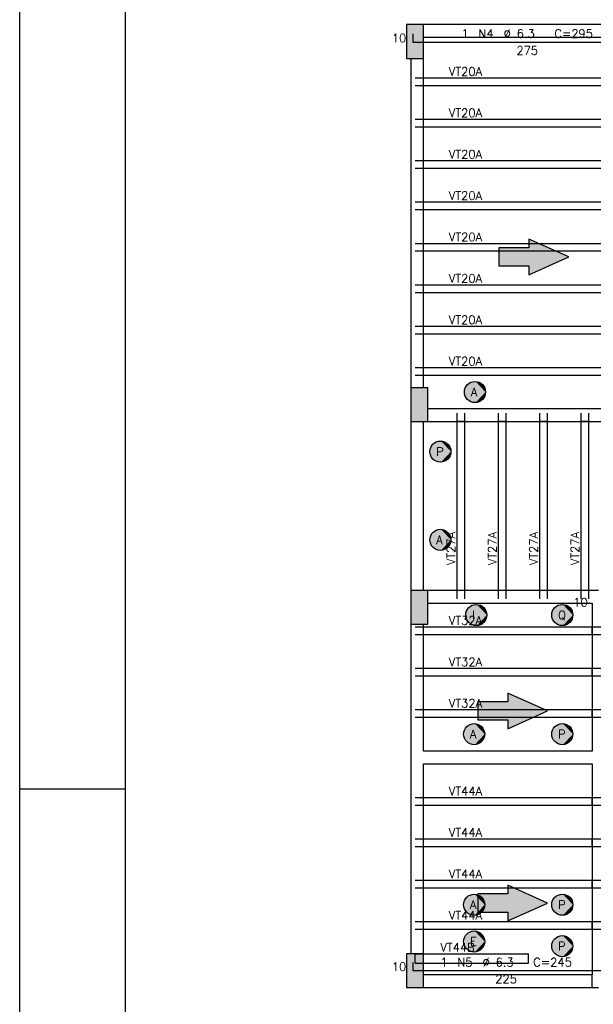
# Model space of a CAD drawing. Extents: x 0 to 119, y 0 to 84.
# Tile 2 of 21: x 0 to 14, y 25 to 48. Entities that reach past the tile are written whole.
import ezdxf

# ---------------------------------------------------------------- set-up
doc = ezdxf.new("R2010")
doc.units = 0
doc.header["$MEASUREMENT"] = 0
for name, color, linetype in [('1', 1, 'CONTINUOUS'), ('2', 2, 'CONTINUOUS'), ('6', 6, 'CONTINUOUS'), ('8', 8, 'CONTINUOUS'), ('9', 9, 'CONTINUOUS')]:
    doc.layers.add(name, color=color, linetype=linetype)
doc.styles.get("Standard").update_dxf_attribs({"font": 'ROMANS.SHX'})

msp = doc.modelspace()

# ---------------------------------------------------------------- linework, layer by layer
at = {"layer": '1', "linetype": 'Continuous'}
for p, q in [((0, 0), (0, 84.099998)), ((9.37187, 47.39299), (9.37187, 47.39299)), ((9.37187, 46.53299), (9.57187, 46.53299)), ((9.57187, 46.53299), (14.57187, 46.53299)), ((9.57187, 46.35299), (9.57187, 46.53299)), ((9.37187, 46.35299), (9.57187, 46.35299)), ((9.57187, 46.35299), (14.57187, 46.35299)), ((9.37187, 45.55299), (9.57187, 45.55299)), ((9.57187, 45.55299), (14.57187, 45.55299)), ((9.57187, 45.37299), (9.57187, 45.55299)), ((9.37187, 45.37299), (9.57187, 45.37299)), ((9.57187, 45.37299), (14.57187, 45.37299)), ((9.37187, 44.57299), (9.57187, 44.57299)), ((9.57187, 44.57299), (14.57187, 44.57299)), ((9.57187, 44.39299), (9.57187, 44.57299)), ((9.37187, 44.39299), (9.57187, 44.39299)), ((9.57187, 44.39299), (14.57187, 44.39299)), ((9.37187, 43.59299), (9.57187, 43.59299)), ((9.37187, 43.41299), (9.57187, 43.41299)), ((9.57187, 43.59299), (14.57187, 43.59299)), ((9.57187, 43.41299), (9.57187, 43.59299)), ((9.57187, 43.41299), (14.57187, 43.41299)), ((9.37187, 42.61299), (9.57187, 42.61299)), ((9.37187, 42.43299), (9.57187, 42.43299)), ((9.57187, 42.61299), (14.57187, 42.61299)), ((9.57187, 42.43299), (9.57187, 42.61299)), ((9.57187, 42.43299), (14.57187, 42.43299)), ((9.37187, 41.63299), (9.57187, 41.63299)), ((9.57187, 41.63299), (14.57187, 41.63299)), ((9.57187, 41.45299), (9.57187, 41.63299)), ((9.37187, 41.45299), (9.57187, 41.45299)), ((9.57187, 41.45299), (14.57187, 41.45299)), ((9.37187, 40.65299), (9.57187, 40.65299)), ((9.57187, 40.65299), (14.57187, 40.65299)), ((9.57187, 40.47299), (9.57187, 40.65299)), ((9.37187, 40.47299), (9.57187, 40.47299)), ((9.57187, 40.47299), (14.57187, 40.47299)), ((9.37187, 39.67299), (9.57187, 39.67299)), ((9.57187, 39.67299), (14.57187, 39.67299)), ((9.57187, 39.49299), (9.57187, 39.67299)), ((9.37187, 39.49299), (9.57187, 39.49299)), ((9.57187, 39.49299), (14.57187, 39.49299)), ((9.47187, 38.79299), (9.47187, 38.79299)), ((10.37187, 38.39299), (10.37187, 38.59299)), ((10.55187, 38.39299), (10.55187, 38.59299)), ((11.35187, 38.39299), (11.35187, 38.59299)), ((11.53187, 38.39299), (11.53187, 38.59299)), ((12.33187, 38.39299), (12.33187, 38.59299)), ((12.51187, 38.39299), (12.51187, 38.59299)), ((13.31187, 38.39299), (13.31187, 38.59299)), ((13.49187, 38.39299), (13.49187, 38.59299)), ((10.37187, 34.39299), (10.37187, 38.39299)), ((10.55187, 38.39299), (10.37187, 38.39299)), ((10.55187, 34.39299), (10.55187, 38.39299)), ((11.35187, 34.39299), (11.35187, 38.39299)), ((11.53187, 38.39299), (11.35187, 38.39299)), ((11.53187, 34.39299), (11.53187, 38.39299)), ((12.33187, 34.39299), (12.33187, 38.39299)), ((12.51187, 38.39299), (12.33187, 38.39299)), ((12.51187, 34.39299), (12.51187, 38.39299)), ((13.31187, 34.39299), (13.31187, 38.39299)), ((13.49187, 38.39299), (13.31187, 38.39299)), ((13.49187, 34.39299), (13.49187, 38.39299)), ((10.55187, 34.39299), (10.37187, 34.39299)), ((10.37187, 34.19299), (10.37187, 34.39299)), ((10.55187, 34.19299), (10.55187, 34.39299)), ((11.53187, 34.39299), (11.35187, 34.39299)), ((11.35187, 34.19299), (11.35187, 34.39299)), ((11.53187, 34.19299), (11.53187, 34.39299)), ((12.51187, 34.39299), (12.33187, 34.39299)), ((12.33187, 34.19299), (12.33187, 34.39299)), ((12.51187, 34.19299), (12.51187, 34.39299)), ((13.49187, 34.39299), (13.31187, 34.39299)), ((13.31187, 34.19299), (13.31187, 34.39299)), ((13.49187, 34.19299), (13.49187, 34.39299)), ((9.47187, 33.99299), (9.47187, 33.99299)), ((9.37187, 33.53299), (9.57187, 33.53299)), ((9.37187, 33.35299), (9.57187, 33.35299)), ((9.57187, 33.53299), (13.57187, 33.53299)), ((9.57187, 33.35299), (9.57187, 33.53299)), ((9.57187, 33.35299), (13.57187, 33.35299)), ((13.57187, 33.35299), (13.57187, 33.53299)), ((13.57187, 33.53299), (13.77187, 33.53299)), ((13.57187, 33.35299), (13.77187, 33.35299)), ((9.37187, 32.55299), (9.57187, 32.55299)), ((9.57187, 32.55299), (13.57187, 32.55299)), ((9.57187, 32.37299), (9.57187, 32.55299)), ((13.57187, 32.37299), (13.57187, 32.55299)), ((13.57187, 32.55299), (13.77187, 32.55299)), ((9.37187, 32.37299), (9.57187, 32.37299)), ((9.57187, 32.37299), (13.57187, 32.37299)), ((13.57187, 32.37299), (13.77187, 32.37299)), ((9.37187, 31.57299), (9.57187, 31.57299)), ((9.57187, 31.57299), (13.57187, 31.57299)), ((9.57187, 31.39299), (9.57187, 31.57299)), ((13.57187, 31.39299), (13.57187, 31.57299)), ((13.57187, 31.57299), (13.77187, 31.57299)), ((9.37187, 31.39299), (9.57187, 31.39299)), ((9.57187, 31.39299), (13.57187, 31.39299)), ((13.57187, 31.39299), (13.77187, 31.39299)), ((0, 29.700001), (2.5, 29.700001)), ((9.37187, 29.49299), (9.57187, 29.49299)), ((9.57187, 29.49299), (13.57187, 29.49299)), ((9.57187, 29.31299), (9.57187, 29.49299)), ((13.57187, 29.31299), (13.57187, 29.49299)), ((13.57187, 29.49299), (13.77187, 29.49299)), ((9.37187, 29.31299), (9.57187, 29.31299)), ((9.57187, 29.31299), (13.57187, 29.31299)), ((13.57187, 29.31299), (13.77187, 29.31299)), ((9.37187, 28.51299), (9.57187, 28.51299)), ((9.57187, 28.51299), (13.57187, 28.51299)), ((9.57187, 28.33299), (9.57187, 28.51299)), ((13.57187, 28.33299), (13.57187, 28.51299)), ((13.57187, 28.51299), (13.77187, 28.51299)), ((9.37187, 28.33299), (9.57187, 28.33299)), ((9.57187, 28.33299), (13.57187, 28.33299)), ((13.57187, 28.33299), (13.77187, 28.33299)), ((9.37187, 27.53299), (9.57187, 27.53299)), ((9.57187, 27.53299), (13.57187, 27.53299)), ((9.57187, 27.35299), (9.57187, 27.53299)), ((13.57187, 27.35299), (13.57187, 27.53299)), ((13.57187, 27.53299), (13.77187, 27.53299)), ((9.37187, 27.35299), (9.57187, 27.35299)), ((9.57187, 27.35299), (13.57187, 27.35299)), ((13.57187, 27.35299), (13.77187, 27.35299)), ((9.37187, 26.55299), (9.57187, 26.55299)), ((9.37187, 26.37299), (9.57187, 26.37299)), ((9.57187, 26.55299), (13.57187, 26.55299)), ((9.57187, 26.37299), (9.57187, 26.55299)), ((9.57187, 26.37299), (13.57187, 26.37299)), ((13.57187, 26.37299), (13.57187, 26.55299)), ((13.57187, 26.55299), (13.77187, 26.55299)), ((13.57187, 26.37299), (13.77187, 26.37299)), ((9.37187, 25.79299), (12.06187, 25.79299)), ((9.37187, 25.57299), (9.37187, 25.79299)), ((12.06187, 25.57299), (12.06187, 25.79299)), ((9.37187, 25.57299), (12.06187, 25.57299)), ((9.37187, 25.39299), (9.37187, 25.39299))]:
    msp.add_line(p, q, dxfattribs=at)
for points in [[(14.72187, 47.79299), (9.57187, 47.79299)], [(9.57187, 47.49299), (14.57187, 47.49299)], [(9.27187, 46.99299), (9.27187, 39.19299)], [(9.57187, 39.19299), (9.57187, 46.99299)], [(14.57187, 38.69299), (9.67187, 38.69299)], [(9.27187, 38.39299), (9.27187, 34.39299)], [(9.57187, 34.39299), (9.57187, 38.39299)], [(9.67187, 38.39299), (14.72187, 38.39299)], [(13.72187, 34.39299), (9.67187, 34.39299)], [(9.67187, 34.09299), (13.57187, 34.09299)], [(13.57187, 34.09299), (13.57187, 30.59299)], [(9.27187, 33.59299), (9.27187, 30.44299)], [(9.57187, 30.59299), (9.57187, 33.59299)], [(13.57187, 30.59299), (9.57187, 30.59299)], [(9.27187, 30.44299), (9.27187, 25.79299)], [(9.57187, 25.79299), (9.57187, 30.29299)], [(9.57187, 30.29299), (13.57187, 30.29299)], [(13.57187, 30.29299), (13.57187, 25.29299)], [(13.57187, 25.29299), (9.57187, 25.29299)], [(13.57187, 24.99299), (13.57187, 25.29299)], [(9.57187, 24.99299), (13.72187, 24.99299)]]:
    msp.add_lwpolyline(points, dxfattribs=at)
at = {"layer": '2', "linetype": 'Continuous'}
for points in [[(9.17187, 46.99299), (9.57187, 46.99299), (9.57187, 47.79299), (9.17187, 47.79299), (9.17187, 46.99299)], [(9.27187, 38.39299), (9.67187, 38.39299), (9.67187, 39.19299), (9.27187, 39.19299), (9.27187, 38.39299)], [(9.27187, 33.59299), (9.67187, 33.59299), (9.67187, 34.39299), (9.27187, 34.39299), (9.27187, 33.59299)], [(9.17187, 24.99299), (9.57187, 24.99299), (9.57187, 25.79299), (9.17187, 25.79299), (9.17187, 24.99299)]]:
    msp.add_lwpolyline(points, dxfattribs=at)
at = {"layer": '6', "linetype": 'Continuous'}
for p, q in [((9.32187, 47.57099), (9.32187, 47.38099)), ((9.32187, 47.38099), (14.82187, 47.38099)), ((9.32187, 25.58299), (9.32187, 25.39299)), ((9.32187, 25.39299), (13.82187, 25.39299))]:
    msp.add_line(p, q, dxfattribs=at)
for points in [[(11.359937, 42.077712), (12.07187, 42.077712), (12.07187, 41.871905), (13.013128, 42.29299), (12.07187, 42.714075), (12.07187, 42.508268), (11.359937, 42.508268), (11.359937, 42.077712)], [(10.859937, 31.327712), (11.57187, 31.327712), (11.57187, 31.121905), (12.513128, 31.54299), (11.57187, 31.964075), (11.57187, 31.758268), (10.859937, 31.758268), (10.859937, 31.327712)], [(10.859937, 26.777712), (11.57187, 26.777712), (11.57187, 26.571905), (12.513128, 26.99299), (11.57187, 27.414075), (11.57187, 27.208268), (10.859937, 27.208268), (10.859937, 26.777712)]]:
    msp.add_lwpolyline(points, dxfattribs=at)
for centre in [(10.79187, 39.09299), (9.97187, 37.68299), (9.97187, 35.59299), (10.82187, 33.81299), (12.86187, 33.81299), (10.77187, 30.99299), (12.86187, 30.99299), (10.77187, 26.95299), (12.86187, 26.95299), (10.77187, 26.08299), (12.86187, 25.97299)]:
    msp.add_circle(centre, 0.25, dxfattribs=at)
at = {"layer": '8', "linetype": 'Continuous'}
msp.add_line((2.5, 83.099998), (2.5, 1), dxfattribs=at)
at = {"layer": '9', "linetype": 'Continuous'}
for points in [[(9.17187, 46.99299), (9.57187, 46.99299), (9.57187, 47.79299)], [(9.17187, 46.99299), (9.57187, 47.79299), (9.17187, 47.79299)], [(9.17187, 46.99299), (9.17187, 47.79299), (9.17187, 46.99299)], [(12.07187, 42.508268), (13.013128, 42.29299), (12.07187, 42.714075)], [(12.07187, 42.077712), (12.07187, 42.508268), (11.359937, 42.508268)], [(12.07187, 42.077712), (11.359937, 42.508268), (11.359937, 42.077712)], [(12.07187, 42.077712), (13.013128, 42.29299), (12.07187, 42.508268)], [(12.07187, 42.077712), (12.07187, 41.871905), (13.013128, 42.29299)], [(9.27187, 38.39299), (9.67187, 38.39299), (9.67187, 39.19299)], [(9.27187, 38.39299), (9.67187, 39.19299), (9.27187, 39.19299)], [(9.27187, 38.39299), (9.27187, 39.19299), (9.27187, 38.39299)], [(11.04187, 39.09299), (10.559426, 39.185021), (10.543841, 39.124323)], [(11.04187, 39.09299), (10.589616, 39.239936), (10.559426, 39.185021)], [(11.04187, 39.09299), (10.632514, 39.285618), (10.589616, 39.239936)], [(11.04187, 39.09299), (10.685425, 39.319197), (10.632514, 39.285618)], [(11.04187, 39.09299), (10.745025, 39.338562), (10.685425, 39.319197)], [(11.04187, 39.09299), (10.807568, 39.342497), (10.745025, 39.338562)], [(11.04187, 39.09299), (10.869124, 39.330754), (10.807568, 39.342497)], [(11.04187, 39.09299), (10.925827, 39.304072), (10.869124, 39.330754)], [(11.04187, 39.09299), (10.974112, 39.264127), (10.925827, 39.304072)], [(11.04187, 39.09299), (11.010947, 39.213428), (10.974112, 39.264127)], [(11.04187, 39.09299), (11.034016, 39.155162), (11.010947, 39.213428)], [(11.04187, 39.09299), (10.543841, 39.124323), (10.543841, 39.061657)], [(11.04187, 39.09299), (10.543841, 39.061657), (10.559426, 39.000959)], [(11.04187, 39.09299), (10.559426, 39.000959), (10.589616, 38.946044)], [(11.04187, 39.09299), (10.589616, 38.946044), (10.632514, 38.900362)], [(11.04187, 39.09299), (10.632514, 38.900362), (10.685425, 38.866783)], [(11.04187, 39.09299), (10.685425, 38.866783), (10.745025, 38.847418)], [(11.04187, 39.09299), (10.745025, 38.847418), (10.807568, 38.843483)], [(11.04187, 39.09299), (10.807568, 38.843483), (10.869124, 38.855226)], [(11.04187, 39.09299), (10.869124, 38.855226), (10.925827, 38.881908)], [(11.04187, 39.09299), (10.925827, 38.881908), (10.974112, 38.921853)], [(11.04187, 39.09299), (10.974112, 38.921853), (11.010947, 38.972552)], [(11.04187, 39.09299), (11.010947, 38.972552), (11.034016, 39.030818)], [(11.04187, 39.09299), (11.034016, 39.030818), (11.04187, 39.09299)], [(10.22187, 37.68299), (9.739426, 37.775021), (9.723841, 37.714323)], [(10.22187, 37.68299), (9.769616, 37.829936), (9.739426, 37.775021)], [(10.22187, 37.68299), (9.812514, 37.875618), (9.769616, 37.829936)], [(10.22187, 37.68299), (9.865425, 37.909197), (9.812514, 37.875618)], [(10.22187, 37.68299), (9.925025, 37.928562), (9.865425, 37.909197)], [(10.22187, 37.68299), (9.987568, 37.932497), (9.925025, 37.928562)], [(10.22187, 37.68299), (10.049124, 37.920754), (9.987568, 37.932497)], [(10.22187, 37.68299), (10.105827, 37.894072), (10.049124, 37.920754)], [(10.22187, 37.68299), (10.154112, 37.854127), (10.105827, 37.894072)], [(10.22187, 37.68299), (10.190947, 37.803428), (10.154112, 37.854127)], [(10.22187, 37.68299), (10.214016, 37.745162), (10.190947, 37.803428)], [(10.22187, 37.68299), (9.723841, 37.714323), (9.723841, 37.651657)], [(10.22187, 37.68299), (9.723841, 37.651657), (9.739426, 37.590959)], [(10.22187, 37.68299), (9.739426, 37.590959), (9.769616, 37.536044)], [(10.22187, 37.68299), (9.769616, 37.536044), (9.812514, 37.490362)], [(10.22187, 37.68299), (9.812514, 37.490362), (9.865425, 37.456783)], [(10.22187, 37.68299), (9.865425, 37.456783), (9.925025, 37.437418)], [(10.22187, 37.68299), (9.925025, 37.437418), (9.987568, 37.433483)], [(10.22187, 37.68299), (9.987568, 37.433483), (10.049124, 37.445226)], [(10.22187, 37.68299), (10.049124, 37.445226), (10.105827, 37.471908)], [(10.22187, 37.68299), (10.105827, 37.471908), (10.154112, 37.511853)], [(10.22187, 37.68299), (10.154112, 37.511853), (10.190947, 37.562552)], [(10.22187, 37.68299), (10.190947, 37.562552), (10.214016, 37.620818)], [(10.22187, 37.68299), (10.214016, 37.620818), (10.22187, 37.68299)], [(10.22187, 35.59299), (9.739426, 35.685021), (9.723841, 35.624323)], [(10.22187, 35.59299), (9.769616, 35.739936), (9.739426, 35.685021)], [(10.22187, 35.59299), (9.812514, 35.785618), (9.769616, 35.739936)], [(10.22187, 35.59299), (9.865425, 35.819197), (9.812514, 35.785618)], [(10.22187, 35.59299), (9.925025, 35.838562), (9.865425, 35.819197)], [(10.22187, 35.59299), (9.987568, 35.842497), (9.925025, 35.838562)], [(10.22187, 35.59299), (10.049124, 35.830754), (9.987568, 35.842497)], [(10.22187, 35.59299), (10.105827, 35.804072), (10.049124, 35.830754)], [(10.22187, 35.59299), (10.154112, 35.764127), (10.105827, 35.804072)], [(10.22187, 35.59299), (10.190947, 35.713428), (10.154112, 35.764127)], [(10.22187, 35.59299), (10.214016, 35.655162), (10.190947, 35.713428)], [(10.22187, 35.59299), (9.723841, 35.624323), (9.723841, 35.561657)], [(10.22187, 35.59299), (9.723841, 35.561657), (9.739426, 35.500959)], [(10.22187, 35.59299), (9.739426, 35.500959), (9.769616, 35.446044)], [(10.22187, 35.59299), (9.769616, 35.446044), (9.812514, 35.400362)], [(10.22187, 35.59299), (9.812514, 35.400362), (9.865425, 35.366783)], [(10.22187, 35.59299), (9.865425, 35.366783), (9.925025, 35.347418)], [(10.22187, 35.59299), (9.925025, 35.347418), (9.987568, 35.343483)], [(10.22187, 35.59299), (9.987568, 35.343483), (10.049124, 35.355226)], [(10.22187, 35.59299), (10.049124, 35.355226), (10.105827, 35.381908)], [(10.22187, 35.59299), (10.105827, 35.381908), (10.154112, 35.421853)], [(10.22187, 35.59299), (10.154112, 35.421853), (10.190947, 35.472552)], [(10.22187, 35.59299), (10.190947, 35.472552), (10.214016, 35.530818)], [(10.22187, 35.59299), (10.214016, 35.530818), (10.22187, 35.59299)], [(9.27187, 33.59299), (9.67187, 33.59299), (9.67187, 34.39299)], [(9.27187, 33.59299), (9.67187, 34.39299), (9.27187, 34.39299)], [(9.27187, 33.59299), (9.27187, 34.39299), (9.27187, 33.59299)], [(11.07187, 33.81299), (10.715425, 34.039197), (10.662514, 34.005618)], [(11.07187, 33.81299), (10.775025, 34.058562), (10.715425, 34.039197)], [(11.07187, 33.81299), (10.837568, 34.062497), (10.775025, 34.058562)], [(11.07187, 33.81299), (10.899124, 34.050754), (10.837568, 34.062497)], [(11.07187, 33.81299), (10.955827, 34.024072), (10.899124, 34.050754)], [(13.11187, 33.81299), (12.755425, 34.039197), (12.702514, 34.005618)], [(13.11187, 33.81299), (12.815025, 34.058562), (12.755425, 34.039197)], [(13.11187, 33.81299), (12.877568, 34.062497), (12.815025, 34.058562)], [(13.11187, 33.81299), (12.939124, 34.050754), (12.877568, 34.062497)], [(13.11187, 33.81299), (12.995827, 34.024072), (12.939124, 34.050754)], [(11.07187, 33.81299), (10.589426, 33.905021), (10.573841, 33.844323)], [(11.07187, 33.81299), (10.573841, 33.844323), (10.573841, 33.781657)], [(11.07187, 33.81299), (10.573841, 33.781657), (10.589426, 33.720959)], [(11.07187, 33.81299), (10.619616, 33.959936), (10.589426, 33.905021)], [(11.07187, 33.81299), (10.589426, 33.720959), (10.619616, 33.666044)], [(11.07187, 33.81299), (10.662514, 34.005618), (10.619616, 33.959936)], [(11.07187, 33.81299), (10.619616, 33.666044), (10.662514, 33.620362)], [(11.07187, 33.81299), (10.662514, 33.620362), (10.715425, 33.586783)], [(11.07187, 33.81299), (10.715425, 33.586783), (10.775025, 33.567418)], [(11.07187, 33.81299), (10.775025, 33.567418), (10.837568, 33.563483)], [(11.07187, 33.81299), (10.837568, 33.563483), (10.899124, 33.575226)], [(11.07187, 33.81299), (10.899124, 33.575226), (10.955827, 33.601908)], [(11.07187, 33.81299), (11.004112, 33.984127), (10.955827, 34.024072)], [(11.07187, 33.81299), (10.955827, 33.601908), (11.004112, 33.641853)], [(11.07187, 33.81299), (11.040947, 33.933428), (11.004112, 33.984127)], [(11.07187, 33.81299), (11.004112, 33.641853), (11.040947, 33.692552)], [(11.07187, 33.81299), (11.064016, 33.875162), (11.040947, 33.933428)], [(11.07187, 33.81299), (11.040947, 33.692552), (11.064016, 33.750818)], [(11.07187, 33.81299), (11.064016, 33.750818), (11.07187, 33.81299)], [(13.11187, 33.81299), (12.629426, 33.905021), (12.613841, 33.844323)], [(13.11187, 33.81299), (12.613841, 33.844323), (12.613841, 33.781657)], [(13.11187, 33.81299), (12.613841, 33.781657), (12.629426, 33.720959)], [(13.11187, 33.81299), (12.659616, 33.959936), (12.629426, 33.905021)], [(13.11187, 33.81299), (12.629426, 33.720959), (12.659616, 33.666044)], [(13.11187, 33.81299), (12.702514, 34.005618), (12.659616, 33.959936)], [(13.11187, 33.81299), (12.659616, 33.666044), (12.702514, 33.620362)], [(13.11187, 33.81299), (12.702514, 33.620362), (12.755425, 33.586783)], [(13.11187, 33.81299), (12.755425, 33.586783), (12.815025, 33.567418)], [(13.11187, 33.81299), (12.815025, 33.567418), (12.877568, 33.563483)], [(13.11187, 33.81299), (12.877568, 33.563483), (12.939124, 33.575226)], [(13.11187, 33.81299), (12.939124, 33.575226), (12.995827, 33.601908)], [(13.11187, 33.81299), (13.044112, 33.984127), (12.995827, 34.024072)], [(13.11187, 33.81299), (12.995827, 33.601908), (13.044112, 33.641853)], [(13.11187, 33.81299), (13.080947, 33.933428), (13.044112, 33.984127)], [(13.11187, 33.81299), (13.044112, 33.641853), (13.080947, 33.692552)], [(13.11187, 33.81299), (13.104016, 33.875162), (13.080947, 33.933428)], [(13.11187, 33.81299), (13.080947, 33.692552), (13.104016, 33.750818)], [(13.11187, 33.81299), (13.104016, 33.750818), (13.11187, 33.81299)], [(11.57187, 31.758268), (12.513128, 31.54299), (11.57187, 31.964075)], [(11.57187, 31.327712), (11.57187, 31.758268), (10.859937, 31.758268)], [(11.57187, 31.327712), (10.859937, 31.758268), (10.859937, 31.327712)], [(11.57187, 31.327712), (12.513128, 31.54299), (11.57187, 31.758268)], [(11.57187, 31.327712), (11.57187, 31.121905), (12.513128, 31.54299)], [(11.02187, 30.99299), (10.787568, 31.242497), (10.725025, 31.238562)], [(11.02187, 30.99299), (10.849124, 31.230754), (10.787568, 31.242497)], [(13.11187, 30.99299), (12.877568, 31.242497), (12.815025, 31.238562)], [(13.11187, 30.99299), (12.939124, 31.230754), (12.877568, 31.242497)], [(11.02187, 30.99299), (10.539426, 31.085021), (10.523841, 31.024323)], [(11.02187, 30.99299), (10.523841, 31.024323), (10.523841, 30.961657)], [(11.02187, 30.99299), (10.569616, 31.139936), (10.539426, 31.085021)], [(11.02187, 30.99299), (10.612514, 31.185618), (10.569616, 31.139936)], [(11.02187, 30.99299), (10.665425, 31.219197), (10.612514, 31.185618)], [(11.02187, 30.99299), (10.725025, 31.238562), (10.665425, 31.219197)], [(11.02187, 30.99299), (10.905827, 31.204072), (10.849124, 31.230754)], [(11.02187, 30.99299), (10.954112, 31.164127), (10.905827, 31.204072)], [(11.02187, 30.99299), (10.990947, 31.113428), (10.954112, 31.164127)], [(11.02187, 30.99299), (11.014016, 31.055162), (10.990947, 31.113428)], [(13.11187, 30.99299), (12.629426, 31.085021), (12.613841, 31.024323)], [(13.11187, 30.99299), (12.613841, 31.024323), (12.613841, 30.961657)], [(13.11187, 30.99299), (12.659616, 31.139936), (12.629426, 31.085021)], [(13.11187, 30.99299), (12.702514, 31.185618), (12.659616, 31.139936)], [(13.11187, 30.99299), (12.755425, 31.219197), (12.702514, 31.185618)], [(13.11187, 30.99299), (12.815025, 31.238562), (12.755425, 31.219197)], [(13.11187, 30.99299), (12.995827, 31.204072), (12.939124, 31.230754)], [(13.11187, 30.99299), (13.044112, 31.164127), (12.995827, 31.204072)], [(13.11187, 30.99299), (13.080947, 31.113428), (13.044112, 31.164127)], [(13.11187, 30.99299), (13.104016, 31.055162), (13.080947, 31.113428)], [(11.02187, 30.99299), (10.523841, 30.961657), (10.539426, 30.900959)], [(11.02187, 30.99299), (10.539426, 30.900959), (10.569616, 30.846044)], [(11.02187, 30.99299), (10.569616, 30.846044), (10.612514, 30.800362)], [(11.02187, 30.99299), (10.612514, 30.800362), (10.665425, 30.766783)], [(11.02187, 30.99299), (10.665425, 30.766783), (10.725025, 30.747418)], [(11.02187, 30.99299), (10.725025, 30.747418), (10.787568, 30.743483)], [(11.02187, 30.99299), (10.787568, 30.743483), (10.849124, 30.755226)], [(11.02187, 30.99299), (10.849124, 30.755226), (10.905827, 30.781908)], [(11.02187, 30.99299), (10.905827, 30.781908), (10.954112, 30.821853)], [(11.02187, 30.99299), (10.954112, 30.821853), (10.990947, 30.872552)], [(11.02187, 30.99299), (10.990947, 30.872552), (11.014016, 30.930818)], [(11.02187, 30.99299), (11.014016, 30.930818), (11.02187, 30.99299)], [(13.11187, 30.99299), (12.613841, 30.961657), (12.629426, 30.900959)], [(13.11187, 30.99299), (12.629426, 30.900959), (12.659616, 30.846044)], [(13.11187, 30.99299), (12.659616, 30.846044), (12.702514, 30.800362)], [(13.11187, 30.99299), (12.702514, 30.800362), (12.755425, 30.766783)], [(13.11187, 30.99299), (12.755425, 30.766783), (12.815025, 30.747418)], [(13.11187, 30.99299), (12.815025, 30.747418), (12.877568, 30.743483)], [(13.11187, 30.99299), (12.877568, 30.743483), (12.939124, 30.755226)], [(13.11187, 30.99299), (12.939124, 30.755226), (12.995827, 30.781908)], [(13.11187, 30.99299), (12.995827, 30.781908), (13.044112, 30.821853)], [(13.11187, 30.99299), (13.044112, 30.821853), (13.080947, 30.872552)], [(13.11187, 30.99299), (13.080947, 30.872552), (13.104016, 30.930818)], [(13.11187, 30.99299), (13.104016, 30.930818), (13.11187, 30.99299)], [(11.57187, 27.208268), (12.513128, 26.99299), (11.57187, 27.414075)], [(11.02187, 26.95299), (10.539426, 27.045021), (10.523841, 26.984323)], [(11.02187, 26.95299), (10.569616, 27.099936), (10.539426, 27.045021)], [(11.02187, 26.95299), (10.612514, 27.145618), (10.569616, 27.099936)], [(11.02187, 26.95299), (10.665425, 27.179197), (10.612514, 27.145618)], [(11.02187, 26.95299), (10.725025, 27.198562), (10.665425, 27.179197)], [(11.02187, 26.95299), (10.787568, 27.202497), (10.725025, 27.198562)], [(11.02187, 26.95299), (10.849124, 27.190754), (10.787568, 27.202497)], [(11.02187, 26.95299), (10.905827, 27.164072), (10.849124, 27.190754)], [(11.57187, 26.777712), (11.57187, 27.208268), (10.859937, 27.208268)], [(11.57187, 26.777712), (10.859937, 27.208268), (10.859937, 26.777712)], [(11.02187, 26.95299), (10.954112, 27.124127), (10.905827, 27.164072)], [(11.02187, 26.95299), (10.990947, 27.073428), (10.954112, 27.124127)], [(11.02187, 26.95299), (11.014016, 27.015162), (10.990947, 27.073428)], [(11.57187, 26.777712), (12.513128, 26.99299), (11.57187, 27.208268)], [(13.11187, 26.95299), (12.629426, 27.045021), (12.613841, 26.984323)], [(13.11187, 26.95299), (12.659616, 27.099936), (12.629426, 27.045021)], [(13.11187, 26.95299), (12.702514, 27.145618), (12.659616, 27.099936)], [(13.11187, 26.95299), (12.755425, 27.179197), (12.702514, 27.145618)], [(13.11187, 26.95299), (12.815025, 27.198562), (12.755425, 27.179197)], [(13.11187, 26.95299), (12.877568, 27.202497), (12.815025, 27.198562)], [(13.11187, 26.95299), (12.939124, 27.190754), (12.877568, 27.202497)], [(13.11187, 26.95299), (12.995827, 27.164072), (12.939124, 27.190754)], [(13.11187, 26.95299), (13.044112, 27.124127), (12.995827, 27.164072)], [(13.11187, 26.95299), (13.080947, 27.073428), (13.044112, 27.124127)], [(13.11187, 26.95299), (13.104016, 27.015162), (13.080947, 27.073428)], [(11.02187, 26.95299), (10.523841, 26.984323), (10.523841, 26.921657)], [(11.02187, 26.95299), (10.523841, 26.921657), (10.539426, 26.860959)], [(11.02187, 26.95299), (10.539426, 26.860959), (10.569616, 26.806044)], [(11.02187, 26.95299), (10.569616, 26.806044), (10.612514, 26.760362)], [(11.02187, 26.95299), (10.612514, 26.760362), (10.665425, 26.726783)], [(11.02187, 26.95299), (10.665425, 26.726783), (10.725025, 26.707418)], [(11.02187, 26.95299), (10.725025, 26.707418), (10.787568, 26.703483)], [(11.02187, 26.95299), (10.787568, 26.703483), (10.849124, 26.715226)], [(11.02187, 26.95299), (10.849124, 26.715226), (10.905827, 26.741908)], [(11.02187, 26.95299), (10.905827, 26.741908), (10.954112, 26.781853)], [(11.02187, 26.95299), (10.954112, 26.781853), (10.990947, 26.832552)], [(11.02187, 26.95299), (10.990947, 26.832552), (11.014016, 26.890818)], [(11.02187, 26.95299), (11.014016, 26.890818), (11.02187, 26.95299)], [(11.57187, 26.777712), (11.57187, 26.571905), (12.513128, 26.99299)], [(13.11187, 26.95299), (12.613841, 26.984323), (12.613841, 26.921657)], [(13.11187, 26.95299), (12.613841, 26.921657), (12.629426, 26.860959)], [(13.11187, 26.95299), (12.629426, 26.860959), (12.659616, 26.806044)], [(13.11187, 26.95299), (12.659616, 26.806044), (12.702514, 26.760362)], [(13.11187, 26.95299), (12.702514, 26.760362), (12.755425, 26.726783)], [(13.11187, 26.95299), (12.755425, 26.726783), (12.815025, 26.707418)], [(13.11187, 26.95299), (12.815025, 26.707418), (12.877568, 26.703483)], [(13.11187, 26.95299), (12.877568, 26.703483), (12.939124, 26.715226)], [(13.11187, 26.95299), (12.939124, 26.715226), (12.995827, 26.741908)], [(13.11187, 26.95299), (12.995827, 26.741908), (13.044112, 26.781853)], [(13.11187, 26.95299), (13.044112, 26.781853), (13.080947, 26.832552)], [(13.11187, 26.95299), (13.080947, 26.832552), (13.104016, 26.890818)], [(13.11187, 26.95299), (13.104016, 26.890818), (13.11187, 26.95299)], [(11.02187, 26.08299), (10.539426, 26.175021), (10.523841, 26.114323)], [(11.02187, 26.08299), (10.523841, 26.114323), (10.523841, 26.051657)], [(11.02187, 26.08299), (10.569616, 26.229936), (10.539426, 26.175021)], [(11.02187, 26.08299), (10.612514, 26.275618), (10.569616, 26.229936)], [(11.02187, 26.08299), (10.665425, 26.309197), (10.612514, 26.275618)], [(11.02187, 26.08299), (10.725025, 26.328562), (10.665425, 26.309197)], [(11.02187, 26.08299), (10.787568, 26.332497), (10.725025, 26.328562)], [(11.02187, 26.08299), (10.849124, 26.320754), (10.787568, 26.332497)], [(11.02187, 26.08299), (10.905827, 26.294072), (10.849124, 26.320754)], [(11.02187, 26.08299), (10.954112, 26.254127), (10.905827, 26.294072)], [(11.02187, 26.08299), (10.990947, 26.203428), (10.954112, 26.254127)], [(11.02187, 26.08299), (11.014016, 26.145162), (10.990947, 26.203428)], [(13.11187, 25.97299), (12.659616, 26.119936), (12.629426, 26.065021)], [(13.11187, 25.97299), (12.702514, 26.165618), (12.659616, 26.119936)], [(13.11187, 25.97299), (12.755425, 26.199197), (12.702514, 26.165618)], [(13.11187, 25.97299), (12.815025, 26.218562), (12.755425, 26.199197)], [(13.11187, 25.97299), (12.877568, 26.222497), (12.815025, 26.218562)], [(13.11187, 25.97299), (12.939124, 26.210754), (12.877568, 26.222497)], [(13.11187, 25.97299), (12.995827, 26.184072), (12.939124, 26.210754)], [(13.11187, 25.97299), (13.044112, 26.144127), (12.995827, 26.184072)], [(13.11187, 25.97299), (13.080947, 26.093428), (13.044112, 26.144127)], [(11.02187, 26.08299), (10.523841, 26.051657), (10.539426, 25.990959)], [(11.02187, 26.08299), (10.539426, 25.990959), (10.569616, 25.936044)], [(11.02187, 26.08299), (10.569616, 25.936044), (10.612514, 25.890362)], [(11.02187, 26.08299), (10.612514, 25.890362), (10.665425, 25.856783)], [(11.02187, 26.08299), (10.665425, 25.856783), (10.725025, 25.837418)], [(11.02187, 26.08299), (10.725025, 25.837418), (10.787568, 25.833483)], [(11.02187, 26.08299), (10.787568, 25.833483), (10.849124, 25.845226)], [(11.02187, 26.08299), (10.849124, 25.845226), (10.905827, 25.871908)], [(11.02187, 26.08299), (10.905827, 25.871908), (10.954112, 25.911853)], [(11.02187, 26.08299), (10.954112, 25.911853), (10.990947, 25.962552)], [(11.02187, 26.08299), (10.990947, 25.962552), (11.014016, 26.020818)], [(11.02187, 26.08299), (11.014016, 26.020818), (11.02187, 26.08299)], [(13.11187, 25.97299), (12.629426, 26.065021), (12.613841, 26.004323)], [(13.11187, 25.97299), (12.613841, 26.004323), (12.613841, 25.941657)], [(13.11187, 25.97299), (12.613841, 25.941657), (12.629426, 25.880959)], [(13.11187, 25.97299), (12.629426, 25.880959), (12.659616, 25.826044)], [(13.11187, 25.97299), (12.659616, 25.826044), (12.702514, 25.780362)], [(13.11187, 25.97299), (12.702514, 25.780362), (12.755425, 25.746783)], [(13.11187, 25.97299), (12.755425, 25.746783), (12.815025, 25.727418)], [(13.11187, 25.97299), (12.815025, 25.727418), (12.877568, 25.723483)], [(13.11187, 25.97299), (12.877568, 25.723483), (12.939124, 25.735226)], [(13.11187, 25.97299), (12.939124, 25.735226), (12.995827, 25.761908)], [(13.11187, 25.97299), (12.995827, 25.761908), (13.044112, 25.801853)], [(13.11187, 25.97299), (13.044112, 25.801853), (13.080947, 25.852552)], [(13.11187, 25.97299), (13.104016, 26.035162), (13.080947, 26.093428)], [(13.11187, 25.97299), (13.080947, 25.852552), (13.104016, 25.910818)], [(13.11187, 25.97299), (13.104016, 25.910818), (13.11187, 25.97299)], [(9.17187, 24.99299), (9.57187, 24.99299), (9.57187, 25.79299)], [(9.17187, 24.99299), (9.57187, 25.79299), (9.17187, 25.79299)], [(9.17187, 24.99299), (9.17187, 25.79299), (9.17187, 24.99299)]]:
    msp.add_solid(points, dxfattribs=at)

# ---------------------------------------------------------------- texts
at = {"layer": '1', "linetype": 'Continuous'}
for s, p in [('VT20A', (10.17187, 46.58299)), ('VT20A', (10.17187, 45.60299)), ('VT20A', (10.17187, 44.62299)), ('VT20A', (10.17187, 43.64299)), ('VT20A', (10.17187, 42.66299)), ('VT20A', (10.17187, 41.68299)), ('VT20A', (10.17187, 40.70299)), ('VT20A', (10.17187, 39.72299)), ('VT32A', (10.17187, 33.58299)), ('VT32A', (10.17187, 32.60299)), ('VT32A', (10.17187, 31.62299)), ('VT44A', (10.17187, 29.54299)), ('VT44A', (10.17187, 28.56299)), ('VT44A', (10.17187, 27.58299)), ('VT44A', (10.17187, 26.60299)), ('VT44B', (9.97187, 25.84299))]:
    msp.add_text(s, height=0.2, dxfattribs=at).set_placement(p)
for p in [(10.32187, 34.99299), (11.30187, 34.99299), (12.28187, 34.99299), (13.26187, 34.99299)]:
    msp.add_text('VT27A', height=0.2, rotation=90, dxfattribs=at).set_placement(p)
at = {"layer": '2', "linetype": 'Continuous'}
for s, p in [('10', (8.82187, 47.37599)), ('1', (10.47187, 47.48099)), ('N4', (10.87187, 47.48099)), ('%%c 6.3', (11.47187, 47.48099)), ('C=295', (12.67187, 47.48099)), ('275', (11.77187, 47.08099)), ('10', (13.12187, 34.01599)), ('1', (9.97187, 25.49299)), ('N5', (10.37187, 25.49299)), ('%%c 6.3', (10.97187, 25.49299)), ('C=245', (12.17187, 25.49299)), ('10', (8.82187, 25.38799)), ('225', (11.27187, 25.09299))]:
    msp.add_text(s, height=0.2, dxfattribs=at).set_placement(p)
at = {"layer": '6', "linetype": 'Continuous'}
for s, p in [('A', (10.69187, 38.99299)), ('P', (9.87187, 37.58299)), ('A', (9.87187, 35.49299)), ('I', (10.72187, 33.71299)), ('Q', (12.76187, 33.71299)), ('A', (10.67187, 30.89299)), ('P', (12.76187, 30.89299)), ('A', (10.67187, 26.85299)), ('P', (12.76187, 26.85299)), ('E', (10.67187, 25.98299)), ('P', (12.76187, 25.87299))]:
    msp.add_text(s, height=0.2, dxfattribs=at).set_placement(p)

doc.saveas('drawing.dxf')
